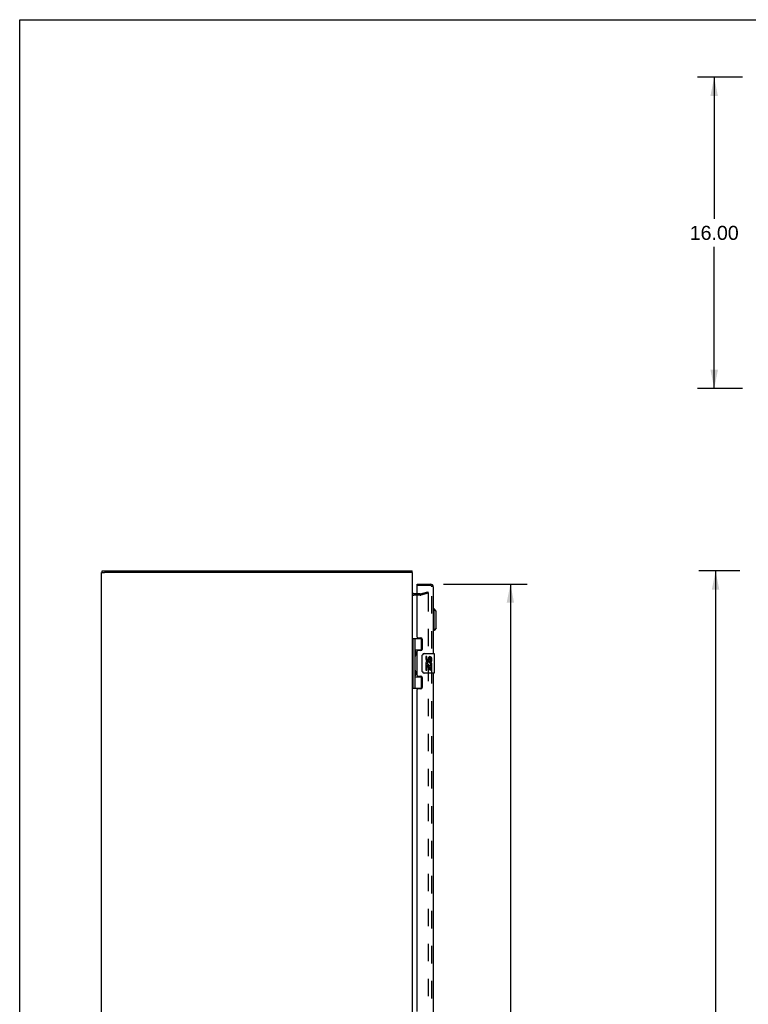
# Model space of a CAD drawing. Header units: inches. Extents: x 0 to 164, y 0 to 106.
# Tile 11 of 15: x 0 to 38, y 55 to 106. Entities that reach past the tile are written whole.
import ezdxf

# ---------------------------------------------------------------- set-up
doc = ezdxf.new("R2010")
doc.units = ezdxf.units.IN
doc.header["$LTSCALE"] = 8.997745
doc.header["$MEASUREMENT"] = 0
doc.linetypes.add('HIDDEN', pattern=[0.2, 0.1, -0.1])
doc.layers.get('0').update_dxf_attribs({"linetype": 'CONTINUOUS'})
for name, color, linetype in [('DEFAULT_2', 8, 'HIDDEN'), ('DIMENSIONS', 7, 'CONTINUOUS'), ('DOOR_ASSEMBLY', 7, 'CONTINUOUS')]:
    doc.layers.add(name, color=color, linetype=linetype)
doc.styles.get("Standard").update_dxf_attribs({"font": 'arial.ttf'})
doc.dimstyles.new('DIMSTYLE_1', dxfattribs={"dimtxt": 0.721744, "dimasz": 0.962326, "dimexe": 0.09, "dimexo": 0.07, "dimgap": 0.0375, "dimtad": 0, "dimtih": 1, "dimtoh": 1, "dimzin": 4, "dimdsep": 46, "dimtxsty": 'Standard', "dimblk": '_FILLED', "dimblk1": '_FILLED', "dimblk2": '_FILLED', "dimcen": 0.09, "dimadec": 3, "dimazin": 1, "dimtfac": 1, "dimtdec": 3, "dimtofl": 0, "dimtmove": 0, "dimatfit": 3, "dimldrblk": '_FILLED', "dimfxl": 0, "dimtolj": 1, "dimtzin": 4, "dimarcsym": 0})

# ---------------------------------------------------------------- blocks, each defined once
blk = doc.blocks.new('_FILLED')
at = {"color": 0, "linetype": 'ByBlock'}
blk.add_solid([(0, 0), (-1, 0.2), (-1, -0.2)], dxfattribs=at)
blk = doc.blocks.new('*D5')
at = {"layer": 'DIMENSIONS', "color": 2, "linetype": 'Continuous'}
for p, q in [((37.203, 102.891), (34.88, 102.891)), ((35.746, 102.891), (35.746, 95.613)), ((35.746, 86.891), (35.746, 94.17)), ((37.203, 86.891), (34.88, 86.891))]:
    blk.add_line(p, q, dxfattribs=at)
at = {"layer": 'DIMENSIONS', "color": 2, "linetype": 'Continuous', "xscale": 0.9623257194, "yscale": 0.9623257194, "zscale": 0.9623257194}
for p, rotation in [((35.746, 102.891), 90), ((35.746, 86.891), 270)]:
    blk.add_blockref('_FILLED', p, dxfattribs=dict(at, rotation=rotation))
at = {"layer": 'DIMENSIONS', "color": 2, "linetype": 'Continuous', "insert": (35.746, 95.252), "char_height": 0.7217, "width": 2.52208, "attachment_point": 2, "line_spacing_factor": 0.9}
blk.add_mtext('16.00', dxfattribs=at)
blk = doc.blocks.new('*D6')
at = {"layer": 'DIMENSIONS', "color": 2, "linetype": 'Continuous'}
for p, q in [((21.815, 76.823), (26.123, 76.823)), ((25.257, 76.823), (25.257, 54.802)), ((25.257, 30.173), (25.257, 52.276)), ((21.815, 30.173), (26.123, 30.173))]:
    blk.add_line(p, q, dxfattribs=at)
at = {"layer": 'DIMENSIONS', "color": 2, "linetype": 'Continuous', "xscale": 0.9623257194, "yscale": 0.9623257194, "zscale": 0.9623257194}
for p, rotation in [((25.257, 76.823), 90), ((25.257, 30.173), 270)]:
    blk.add_blockref('_FILLED', p, dxfattribs=dict(at, rotation=rotation))
at = {"layer": 'DIMENSIONS', "color": 2, "linetype": 'Continuous', "insert": (25.257, 54.441), "char_height": 0.7217, "width": 3.02113, "attachment_point": 2, "line_spacing_factor": 0.9}
blk.add_mtext('46.65\\PDOOR', dxfattribs=at)
blk = doc.blocks.new('*D10')
at = {"layer": 'DIMENSIONS', "color": 2, "linetype": 'Continuous'}
for p, q in [((37.073, 77.498), (34.951, 77.498)), ((35.817, 77.498), (35.817, 54.22)), ((35.817, 29.498), (35.817, 52.776)), ((37.073, 29.498), (34.951, 29.498))]:
    blk.add_line(p, q, dxfattribs=at)
at = {"layer": 'DIMENSIONS', "color": 2, "linetype": 'Continuous', "xscale": 0.9623257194, "yscale": 0.9623257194, "zscale": 0.9623257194}
for p, rotation in [((35.817, 77.498), 90), ((35.817, 29.498), 270)]:
    blk.add_blockref('_FILLED', p, dxfattribs=dict(at, rotation=rotation))
at = {"layer": 'DIMENSIONS', "color": 2, "linetype": 'Continuous', "insert": (35.817, 53.859), "char_height": 0.7217, "width": 2.52208, "attachment_point": 2, "line_spacing_factor": 0.9}
blk.add_mtext('48.00', dxfattribs=at)

msp = doc.modelspace()

# ---------------------------------------------------------------- linework, layer by layer
at = {"color": 7, "linetype": 'Continuous'}
for p, q in [((0, 0), (0, 105.856)), ((0, 105.856), (163.595, 105.856)), ((4.248, 77.423), (4.248, 77.498)), ((20.198, 77.423), (20.198, 77.498)), ((4.218, 77.423), (4.373, 77.423)), ((20.218, 77.423), (20.073, 77.423))]:
    msp.add_line(p, q, dxfattribs=at)
at = {"color": 3, "linetype": 'Continuous'}
for p, q in [((4.248, 77.498), (20.198, 77.498)), ((4.218, 29.574), (4.218, 77.422)), ((20.063, 77.423), (4.373, 77.423)), ((20.218, 29.574), (20.218, 77.422)), ((20.461, 76.323), (20.288, 76.323))]:
    msp.add_line(p, q, dxfattribs=at)
msp.add_arc((20.288, 76.393), 0.07, 180, 270, dxfattribs=at)
at = {"layer": 'DEFAULT_2', "color": 8, "linetype": 'HIDDEN'}
for p, q in [((20.617, 76.248), (20.288, 76.248)), ((20.617, 76.323), (20.461, 76.323)), ((20.627, 76.324), (21.011, 76.427)), ((21.031, 76.355), (20.646, 76.252)), ((21.011, 76.427), (21.031, 76.355)), ((21.031, 76.322), (21.031, 30.673))]:
    msp.add_line(p, q, dxfattribs=at)
for points in [[(21.011, 76.342), (21.011, 76.342), (21.009, 76.342), (21.007, 76.342)], [(21.015, 76.342), (21.013, 76.342), (21.011, 76.342)], [(21.015, 76.342), (21.017, 76.341), (21.019, 76.34), (21.021, 76.339), (21.023, 76.338), (21.025, 76.337), (21.026, 76.335), (21.028, 76.333), (21.029, 76.331), (21.03, 76.329), (21.03, 76.327), (21.031, 76.325), (21.031, 76.322)]]:
    msp.add_lwpolyline(points, dxfattribs=at)
for centre, radius, start, end in [((20.288, 76.393), 0.145, 222.9858, 270), ((20.617, 76.363), 0.04, 270, 285), ((20.617, 76.363), 0.115, 270, 285)]:
    msp.add_arc(centre, radius, start, end, dxfattribs=at)
at = {"layer": 'DOOR_ASSEMBLY', "color": 7, "linetype": 'Continuous'}
for p, q in [((20.461, 76.748), (20.461, 76.823)), ((20.476, 76.748), (20.461, 76.748)), ((21.326, 75.546), (21.286, 75.546)), ((21.326, 74.443), (21.326, 75.546)), ((21.444, 75.427), (21.326, 75.546)), ((21.444, 74.561), (21.444, 75.427)), ((21.444, 74.561), (21.326, 74.443)), ((20.218, 74.027), (20.703, 74.027)), ((20.258, 71.468), (20.258, 74.027)), ((20.356, 73.331), (20.356, 74.027)), ((20.671, 74.027), (20.671, 73.437)), ((21.326, 74.443), (21.286, 74.443)), ((20.356, 73.437), (20.703, 73.437)), ((20.356, 72.346), (20.356, 73.149)), ((20.37, 73.148), (20.369, 73.145)), ((20.372, 73.151), (20.37, 73.148)), ((20.371, 73.331), (20.372, 73.327)), ((20.372, 73.327), (20.379, 73.311)), ((20.375, 73.159), (20.372, 73.151)), ((20.373, 73.311), (20.373, 73.31)), ((20.373, 73.17), (20.373, 73.31)), ((20.373, 73.17), (20.373, 73.169)), ((20.379, 73.169), (20.375, 73.159)), ((20.379, 73.311), (20.382, 73.304)), ((20.382, 73.176), (20.379, 73.169)), ((20.382, 73.304), (20.383, 73.3)), ((20.383, 73.18), (20.382, 73.176)), ((20.385, 73.184), (20.383, 73.18)), ((20.645, 73.428), (20.645, 73.405)), ((20.645, 73.428), (20.697, 73.428)), ((20.721, 72.348), (20.721, 73.148)), ((20.821, 73.248), (21.331, 73.248)), ((20.897, 73.094), (20.897, 72.957)), ((20.959, 73.094), (20.897, 73.094)), ((20.959, 72.957), (20.959, 73.094)), ((21.025, 73.02), (21.025, 72.951)), ((21.085, 72.957), (21.085, 72.999)), ((21.148, 72.863), (21.148, 72.999)), ((21.209, 72.863), (21.209, 73.02)), ((21.346, 72.263), (21.346, 73.233)), ((20.897, 72.632), (20.897, 72.402)), ((20.915, 72.632), (20.897, 72.632)), ((20.949, 72.632), (20.977, 72.652)), ((20.949, 72.632), (21.209, 72.632)), ((20.959, 72.402), (20.959, 72.57)), ((20.959, 72.57), (21.025, 72.57)), ((21.025, 72.57), (21.025, 72.434)), ((21.025, 72.434), (21.085, 72.434)), ((21.085, 72.434), (21.085, 72.57)), ((21.085, 72.57), (21.148, 72.57)), ((21.14, 72.668), (21.198, 72.643)), ((21.148, 72.863), (21.209, 72.863)), ((21.148, 72.402), (21.148, 72.57)), ((21.209, 72.679), (21.209, 72.732)), ((21.209, 72.402), (21.209, 72.632)), ((20.356, 71.468), (20.356, 72.165)), ((20.356, 72.059), (20.703, 72.059)), ((20.369, 72.351), (20.37, 72.348)), ((20.37, 72.163), (20.369, 72.161)), ((20.37, 72.348), (20.372, 72.344)), ((20.372, 72.167), (20.37, 72.163)), ((20.372, 72.344), (20.374, 72.339)), ((20.375, 72.175), (20.372, 72.167)), ((20.373, 72.327), (20.373, 72.326)), ((20.373, 72.185), (20.373, 72.326)), ((20.373, 72.185), (20.373, 72.185)), ((20.374, 72.339), (20.379, 72.326)), ((20.378, 72.183), (20.375, 72.175)), ((20.381, 72.189), (20.378, 72.183)), ((20.379, 72.326), (20.382, 72.32)), ((20.382, 72.194), (20.381, 72.189)), ((20.382, 72.32), (20.383, 72.316)), ((20.645, 72.09), (20.645, 72.068)), ((20.697, 72.068), (20.645, 72.068)), ((20.671, 72.059), (20.671, 71.468)), ((21.331, 72.248), (20.821, 72.248)), ((20.897, 72.402), (20.959, 72.402)), ((21.148, 72.402), (21.209, 72.402)), ((20.218, 71.468), (20.703, 71.468))]:
    msp.add_line(p, q, dxfattribs=at)
at = {"layer": 'DOOR_ASSEMBLY', "color": 3, "linetype": 'Continuous'}
for p, q in [((20.461, 76.823), (21.141, 76.823)), ((20.461, 74.089), (20.461, 76.733)), ((21.286, 76.678), (21.286, 73.248)), ((20.492, 74.058), (20.649, 74.058)), ((20.711, 73.996), (20.711, 73.467)), ((20.461, 72.121), (20.461, 73.374)), ((20.649, 73.405), (20.492, 73.405)), ((20.492, 72.09), (20.649, 72.09)), ((20.711, 72.028), (20.711, 71.499)), ((21.286, 72.248), (21.286, 53.998)), ((20.649, 71.437), (20.492, 71.437)), ((20.461, 54.839), (20.461, 71.406))]:
    msp.add_line(p, q, dxfattribs=at)
at = {"layer": 'DOOR_ASSEMBLY', "color": 8, "linetype": 'HIDDEN'}
for p, q in [((21.141, 76.748), (20.476, 76.748)), ((21.211, 30.318), (21.211, 76.678))]:
    msp.add_line(p, q, dxfattribs=at)
at = {"layer": 'DOOR_ASSEMBLY', "color": 7, "linetype": 'Continuous'}
for points in [[(20.356, 73.386), (20.356, 73.385), (20.356, 73.384), (20.356, 73.383), (20.356, 73.382), (20.356, 73.381), (20.356, 73.38), (20.356, 73.379), (20.357, 73.378), (20.357, 73.377), (20.357, 73.376), (20.357, 73.375), (20.357, 73.373), (20.357, 73.372), (20.358, 73.371), (20.358, 73.37), (20.358, 73.369), (20.358, 73.368), (20.359, 73.366), (20.359, 73.365), (20.359, 73.364), (20.36, 73.362), (20.36, 73.361), (20.361, 73.36), (20.361, 73.358), (20.361, 73.357), (20.362, 73.355), (20.362, 73.354), (20.363, 73.352), (20.363, 73.351), (20.364, 73.349), (20.364, 73.348)], [(20.364, 73.132), (20.364, 73.131), (20.363, 73.129), (20.363, 73.128), (20.362, 73.126), (20.362, 73.125), (20.361, 73.123), (20.361, 73.122), (20.361, 73.12), (20.36, 73.119), (20.36, 73.118), (20.359, 73.116), (20.359, 73.115), (20.359, 73.114), (20.358, 73.113), (20.358, 73.111), (20.358, 73.11), (20.358, 73.109), (20.357, 73.108), (20.357, 73.107), (20.357, 73.105), (20.357, 73.104), (20.357, 73.103), (20.357, 73.102), (20.356, 73.101), (20.356, 73.1), (20.356, 73.099), (20.356, 73.098), (20.356, 73.097), (20.356, 73.096), (20.356, 73.095), (20.356, 73.094)], [(20.369, 73.335), (20.37, 73.334), (20.371, 73.331)], [(20.383, 73.3), (20.385, 73.296), (20.386, 73.294), (20.386, 73.292), (20.387, 73.29), (20.388, 73.288), (20.388, 73.286), (20.389, 73.284), (20.39, 73.282), (20.39, 73.28), (20.391, 73.279), (20.391, 73.277), (20.392, 73.275), (20.392, 73.273), (20.393, 73.272), (20.393, 73.27), (20.394, 73.268), (20.394, 73.267), (20.395, 73.265), (20.395, 73.264), (20.395, 73.262), (20.395, 73.261), (20.396, 73.26), (20.396, 73.258), (20.396, 73.257), (20.396, 73.255), (20.397, 73.254), (20.397, 73.253), (20.397, 73.251), (20.397, 73.25), (20.397, 73.249), (20.397, 73.248), (20.397, 73.246), (20.397, 73.245), (20.398, 73.244), (20.398, 73.243), (20.398, 73.241), (20.398, 73.24), (20.398, 73.239), (20.398, 73.238), (20.398, 73.236), (20.397, 73.235), (20.397, 73.234), (20.397, 73.232), (20.397, 73.231), (20.397, 73.23), (20.397, 73.229), (20.397, 73.227), (20.397, 73.226), (20.396, 73.225), (20.396, 73.223), (20.396, 73.222), (20.396, 73.22), (20.395, 73.219), (20.395, 73.218), (20.395, 73.216), (20.395, 73.215), (20.394, 73.213), (20.394, 73.212), (20.393, 73.21), (20.393, 73.208), (20.392, 73.207), (20.392, 73.205), (20.391, 73.203), (20.391, 73.202), (20.39, 73.2), (20.39, 73.198), (20.389, 73.196), (20.388, 73.194), (20.388, 73.192), (20.387, 73.19), (20.386, 73.188), (20.386, 73.186), (20.385, 73.184)], [(20.721, 73.148), (20.721, 73.154), (20.722, 73.16), (20.723, 73.167), (20.724, 73.173), (20.726, 73.178), (20.728, 73.184)], [(20.356, 72.401), (20.356, 72.4), (20.356, 72.4), (20.356, 72.399), (20.356, 72.398), (20.356, 72.397), (20.356, 72.396), (20.356, 72.395), (20.357, 72.394), (20.357, 72.393), (20.357, 72.391), (20.357, 72.39), (20.357, 72.389), (20.357, 72.388), (20.358, 72.387), (20.358, 72.386), (20.358, 72.385), (20.358, 72.383), (20.359, 72.382), (20.359, 72.381), (20.359, 72.379), (20.36, 72.378), (20.36, 72.377), (20.361, 72.375), (20.361, 72.374), (20.361, 72.373), (20.362, 72.371), (20.362, 72.37), (20.363, 72.368), (20.363, 72.367), (20.364, 72.365), (20.364, 72.364)], [(20.364, 72.148), (20.364, 72.146), (20.363, 72.145), (20.363, 72.143), (20.362, 72.142), (20.362, 72.14), (20.361, 72.139), (20.361, 72.138), (20.361, 72.136), (20.36, 72.135), (20.36, 72.133), (20.359, 72.132), (20.359, 72.131), (20.359, 72.13), (20.358, 72.128), (20.358, 72.127), (20.358, 72.126), (20.358, 72.125), (20.357, 72.123), (20.357, 72.122), (20.357, 72.121), (20.357, 72.12), (20.357, 72.119), (20.357, 72.118), (20.356, 72.117), (20.356, 72.116), (20.356, 72.115), (20.356, 72.114), (20.356, 72.113), (20.356, 72.112), (20.356, 72.111), (20.356, 72.11)], [(20.385, 72.2), (20.383, 72.196), (20.382, 72.194)], [(20.383, 72.316), (20.385, 72.312), (20.386, 72.31), (20.386, 72.308), (20.387, 72.306), (20.388, 72.304), (20.388, 72.302), (20.389, 72.3), (20.39, 72.298), (20.39, 72.296), (20.391, 72.294), (20.391, 72.292), (20.392, 72.291), (20.392, 72.289), (20.393, 72.287), (20.393, 72.286), (20.394, 72.284), (20.394, 72.283), (20.395, 72.281), (20.395, 72.28), (20.395, 72.278), (20.395, 72.277), (20.396, 72.275), (20.396, 72.274), (20.396, 72.273), (20.396, 72.271), (20.397, 72.27), (20.397, 72.268), (20.397, 72.267), (20.397, 72.266), (20.397, 72.265), (20.397, 72.263), (20.397, 72.262), (20.397, 72.261), (20.398, 72.26), (20.398, 72.258), (20.398, 72.257), (20.398, 72.256), (20.398, 72.255), (20.398, 72.253), (20.398, 72.252), (20.397, 72.251), (20.397, 72.25), (20.397, 72.248), (20.397, 72.247), (20.397, 72.246), (20.397, 72.244), (20.397, 72.243), (20.397, 72.242), (20.396, 72.24), (20.396, 72.239), (20.396, 72.238), (20.396, 72.236), (20.395, 72.235), (20.395, 72.233), (20.395, 72.232), (20.395, 72.23), (20.394, 72.229), (20.394, 72.227), (20.393, 72.226), (20.393, 72.224), (20.392, 72.222), (20.392, 72.221), (20.391, 72.219), (20.391, 72.217), (20.39, 72.215), (20.39, 72.214), (20.389, 72.212), (20.388, 72.21), (20.388, 72.208), (20.387, 72.206), (20.386, 72.204), (20.386, 72.202), (20.385, 72.2)], [(20.728, 72.312), (20.726, 72.317), (20.724, 72.323), (20.723, 72.329), (20.722, 72.335), (20.721, 72.342), (20.721, 72.348)]]:
    msp.add_lwpolyline(points, dxfattribs=at)
at = {"layer": 'DOOR_ASSEMBLY', "color": 3, "linetype": 'Continuous'}
for centre, radius, start, end in [((20.476, 76.733), 0.015, 90, 180), ((21.141, 76.678), 0.145, 0, 90), ((20.492, 74.089), 0.031, 180, 270), ((20.649, 73.996), 0.062, 0, 90), ((20.649, 73.467), 0.062, 270, 360), ((20.492, 73.374), 0.031, 90, 180), ((20.492, 72.121), 0.031, 180, 270), ((20.649, 72.028), 0.062, 0, 90), ((20.492, 71.406), 0.031, 90, 180), ((20.649, 71.499), 0.062, 270, 360)]:
    msp.add_arc(centre, radius, start, end, dxfattribs=at)
at = {"layer": 'DOOR_ASSEMBLY', "color": 8, "linetype": 'HIDDEN'}
msp.add_arc((21.141, 76.678), 0.07, 0, 90, dxfattribs=at)
at = {"layer": 'DOOR_ASSEMBLY', "color": 7, "linetype": 'Continuous'}
for centre, radius, start, end in [((20.283, 73.31), 0.09, 0.672, 35.4682), ((20.283, 73.17), 0.09, 324.5318, 359.328), ((20.821, 73.148), 0.1, 90, 158.7946), ((20.991, 72.957), 0.0943, 180, 360), ((20.991, 72.957), 0.0314, 180, 261.2295), ((20.99, 72.962), 0.0362, 263.4285, 341.7628), ((21.117, 72.999), 0.0943, 71.7267, 167.4338), ((21.117, 72.999), 0.0314, 0, 180.0485), ((21.117, 72.999), 0.0943, 12.5402, 71.701), ((21.331, 73.233), 0.015, 0, 90), ((21.05, 72.706), 0.154, 161.4199, 206.1963), ((21.054, 72.706), 0.157, 9.7031, 161.8791), ((21.054, 72.706), 0.157, 205.737, 207.8532), ((21.054, 72.706), 0.0943, 336.5966, 215.1122), ((21.054, 72.706), 0.157, 336.5966, 350.2969), ((20.283, 72.326), 0.09, 0.672, 35.4682), ((20.283, 72.186), 0.09, 324.5318, 359.328), ((20.821, 72.348), 0.1, 201.205, 270), ((21.331, 72.263), 0.015, 270, 360)]:
    msp.add_arc(centre, radius, start, end, dxfattribs=at)
for centre in [(20.451, 73.24), (20.451, 72.256)]:
    msp.add_ellipse(centre, major_axis=(0, 0.188), ratio=0.57735, start_param=1.066602, end_param=2.074991, dxfattribs=at)

# ---------------------------------------------------------------- dimensions: what is measured, and where the dimension line sits
at = {"layer": 'DIMENSIONS', "color": 2, "linetype": 'Continuous'}
for base, p1, p2, picture, middle in [((35.746, 86.891), (37.273, 102.891), (37.273, 86.891), '*D5', (35.777, 94.887)), ((35.817, 29.498), (37.143, 77.498), (37.143, 29.498), '*D10', (35.798, 53.494))]:
    dim = msp.add_linear_dim(base=base, p1=p1, p2=p2, angle=270, dimstyle='DIMSTYLE_1', dxfattribs=at)
    dim.commit()
    dim.dimension.update_dxf_attribs({"geometry": picture, "text_midpoint": middle, "dimtype": 160})
dim = msp.add_linear_dim(base=(25.257, 76.823), p1=(21.745, 30.173), p2=(21.745, 76.823), angle=90, text='<>\\PDOOR', dimstyle='DIMSTYLE_1', dxfattribs=at)
dim.commit()
dim.dimension.update_dxf_attribs({"geometry": '*D6', "text_midpoint": (25.257, 53.539), "dimtype": 160})

doc.saveas('drawing.dxf')
